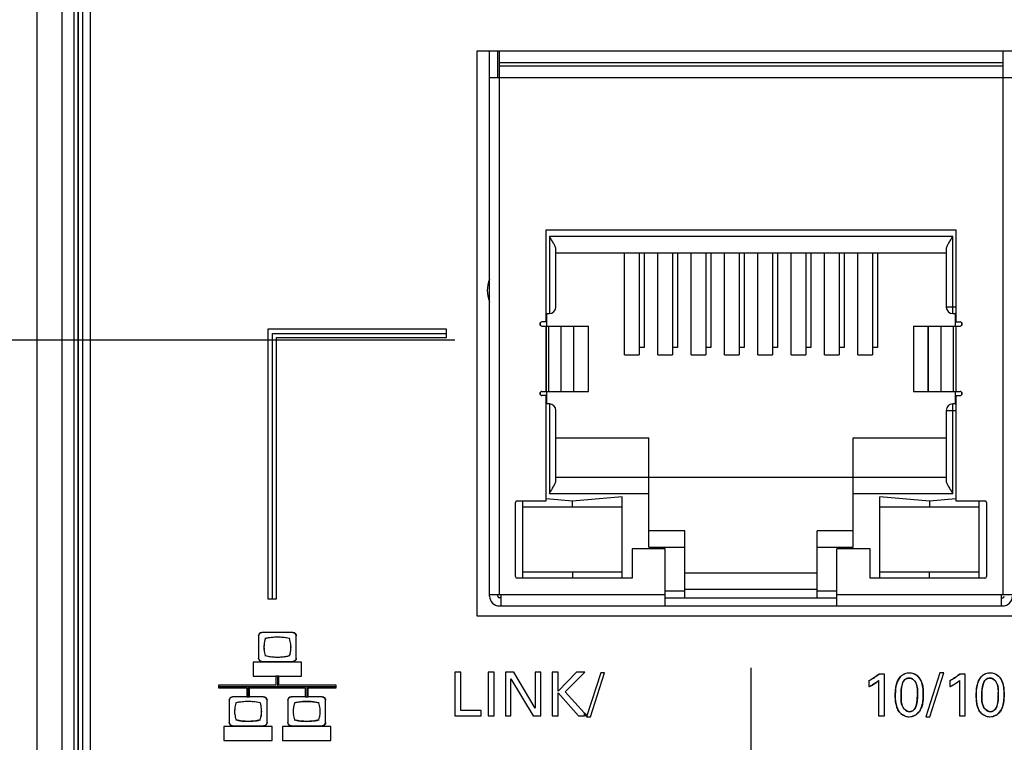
# Model space of a CAD drawing. Header units: inches. Extents: x 0 to 34, y 0 to 22.
# Tile 91 of 117: x 16.379 to 17.565, y 15.277 to 16.147. Entities that reach past the tile are written whole.
import ezdxf

# ---------------------------------------------------------------- set-up
doc = ezdxf.new("R2010")
doc.units = ezdxf.units.IN
doc.header["$LTSCALE"] = 1.87
doc.header["$MEASUREMENT"] = 0
doc.layers.get('0').update_dxf_attribs({"linetype": 'CONTINUOUS'})
doc.layers.add('02___PRT_ALL_AXES', color=7, linetype='CONTINUOUS')
doc.layers.add('DIMENSIONS', color=7, linetype='CONTINUOUS')
doc.styles.get("Standard").update_dxf_attribs({"font": 'txt', "width": 0.8})
doc.dimstyles.new('DIMSTYLE_1', dxfattribs={"dimtxt": 0.125, "dimasz": 0.18, "dimexe": 0.125, "dimexo": 0.0625, "dimgap": 0.03125, "dimtad": 0, "dimtih": 1, "dimtoh": 1, "dimdsep": 46, "dimtxsty": 'STANDARD', "dimblk": '_FILLED', "dimblk1": '_FILLED', "dimblk2": '_FILLED', "dimcen": 0.09, "dimazin": 2, "dimtp": 0.001, "dimtm": 0.001, "dimtfac": 1, "dimtofl": 0, "dimtmove": 0, "dimatfit": 3, "dimldrblk": '_FILLED', "dimfxl": 1, "dimtolj": 1, "dimarcsym": 0})

# ---------------------------------------------------------------- blocks, each defined once
blk = doc.blocks.new('*D12')
at = {"layer": 'DIMENSIONS', "color": 2, "linetype": 'CONTINUOUS'}
blk.add_line((16.9032, 15.7615), (14.5744, 15.7615), dxfattribs=at)
at = {"layer": 'DIMENSIONS', "color": 2, "linetype": 'CONTINUOUS', "insert": (14.5119, 15.824), "char_height": 0.125, "width": 1.325, "attachment_point": 3, "rotation": 360, "line_spacing_factor": 0.9}
blk.add_mtext('41.46{\\ftxt.shx;\\W1.000000;\\H0.125000; }[1.632]', dxfattribs=at)
blk = doc.blocks.new('_FILLED')
at = {"color": 0, "linetype": 'BYBLOCK'}
blk.add_solid([(0, 0), (-1, 0.1736), (-1, -0.1736)], dxfattribs=at)
blk = doc.blocks.new('*D18')
at = {"layer": 'DIMENSIONS', "color": 2, "linetype": 'CONTINUOUS'}
blk.add_line((19.2116, 15.9214), (19.2116, 18.2702), dxfattribs=at)
at = {"layer": 'DIMENSIONS', "color": 2, "linetype": 'CONTINUOUS', "insert": (19.1491, 18.3327), "char_height": 0.125, "width": 1.425, "attachment_point": 1, "rotation": 90, "line_spacing_factor": 0.9}
blk.add_mtext('100.32{\\ftxt.shx;\\W1.000000;\\H0.125000; }[3.950]', dxfattribs=at)
blk = doc.blocks.new('*D19')
at = {"layer": 'DIMENSIONS', "color": 2, "linetype": 'CONTINUOUS'}
blk.add_line((21.0716, 15.9214), (21.0716, 18.2702), dxfattribs=at)
at = {"layer": 'DIMENSIONS', "color": 2, "linetype": 'CONTINUOUS', "insert": (21.0091, 18.3327), "char_height": 0.125, "width": 1.425, "attachment_point": 1, "rotation": 90, "line_spacing_factor": 0.9}
blk.add_mtext('147.56{\\ftxt.shx;\\W1.000000;\\H0.125000; }[5.810]', dxfattribs=at)
blk = doc.blocks.new('*D20')
at = {"layer": 'DIMENSIONS', "color": 2, "linetype": 'CONTINUOUS'}
blk.add_line((22.2756, 14.1662), (22.2756, 13.4267), dxfattribs=at)
at = {"layer": 'DIMENSIONS', "color": 2, "linetype": 'CONTINUOUS', "insert": (22.2131, 13.3642), "char_height": 0.125, "width": 1.425, "attachment_point": 3, "rotation": 90, "line_spacing_factor": 0.9}
blk.add_mtext('178.15{\\ftxt.shx;\\W1.000000;\\H0.125000; }[7.014]', dxfattribs=at)
blk = doc.blocks.new('*D22')
at = {"layer": 'DIMENSIONS', "color": 2, "linetype": 'CONTINUOUS'}
blk.add_line((17.2597, 15.3672), (17.2597, 13.4267), dxfattribs=at)
at = {"layer": 'DIMENSIONS', "color": 2, "linetype": 'CONTINUOUS', "insert": (17.1972, 13.3642), "char_height": 0.125, "width": 1.325, "attachment_point": 3, "rotation": 90, "line_spacing_factor": 0.9}
blk.add_mtext('50.74{\\ftxt.shx;\\W1.000000;\\H0.125000; }[1.998]', dxfattribs=at)

msp = doc.modelspace()

# ---------------------------------------------------------------- linework, layer by layer
at = {"color": 7, "linetype": 'CONTINUOUS'}
for p, q in [((16.3998, 17.4705), (16.3998, 14.2264)), ((16.4298, 17.4705), (16.4298, 14.2264)), ((16.4447, 14.2272), (16.4447, 17.4697)), ((16.4496, 14.2272), (16.4496, 17.4697)), ((16.4499, 14.2272), (16.4499, 17.4697)), ((16.4549, 14.2272), (16.4549, 17.4697)), ((16.9297, 16.1097), (16.9297, 15.4297)), ((17.5896, 16.1097), (16.9297, 16.1097)), ((16.945, 15.4534), (16.945, 16.1097)), ((16.9548, 16.0778), (16.9548, 16.1097)), ((16.9568, 15.4554), (16.9568, 16.1097)), ((17.5631, 16.1097), (17.5631, 15.4554)), ((17.5631, 16.0955), (16.9568, 16.0955)), ((17.5631, 16.0916), (16.9568, 16.0916)), ((16.945, 16.0778), (17.5749, 16.0778)), ((17.0131, 15.7835), (17.0131, 15.8944)), ((17.0131, 15.8944), (17.5068, 15.8944)), ((17.5068, 15.8944), (17.5068, 15.7835)), ((17.017, 15.8865), (17.017, 15.7936)), ((17.5029, 15.8865), (17.017, 15.8865)), ((17.5029, 15.7936), (17.5029, 15.8865)), ((17.0249, 15.8015), (17.0249, 15.8707)), ((17.495, 15.8707), (17.495, 15.8015)), ((17.0249, 15.8668), (17.495, 15.8668)), ((17.1076, 15.7439), (17.1076, 15.8668)), ((17.1253, 15.8668), (17.1253, 15.7439)), ((17.1312, 15.8668), (17.1312, 15.7526)), ((17.1478, 15.7439), (17.1478, 15.8668)), ((17.1655, 15.8668), (17.1655, 15.7439)), ((17.1714, 15.8668), (17.1714, 15.7526)), ((17.1879, 15.7439), (17.1879, 15.8668)), ((17.2056, 15.8668), (17.2056, 15.7439)), ((17.2115, 15.8668), (17.2115, 15.7526)), ((17.2281, 15.7439), (17.2281, 15.8668)), ((17.2458, 15.8668), (17.2458, 15.7439)), ((17.2517, 15.8668), (17.2517, 15.7526)), ((17.2682, 15.7439), (17.2682, 15.8668)), ((17.2859, 15.8668), (17.2859, 15.7439)), ((17.2918, 15.8668), (17.2918, 15.7526)), ((17.3084, 15.7439), (17.3084, 15.8668)), ((17.3261, 15.8668), (17.3261, 15.7439)), ((17.332, 15.8668), (17.332, 15.7526)), ((17.3485, 15.7439), (17.3485, 15.8668)), ((17.3663, 15.8668), (17.3663, 15.7439)), ((17.3722, 15.8668), (17.3722, 15.7526)), ((17.3887, 15.7439), (17.3887, 15.8668)), ((17.4064, 15.8668), (17.4064, 15.7439)), ((17.4123, 15.8668), (17.4123, 15.7526)), ((16.9449, 15.808), (16.9449, 15.8351)), ((17.5068, 15.8015), (17.495, 15.8015)), ((17.0131, 15.7936), (17.017, 15.7936)), ((17.0139, 15.7786), (17.0139, 15.7936)), ((17.5029, 15.7936), (17.506, 15.7936)), ((17.506, 15.7936), (17.5068, 15.7943)), ((17.506, 15.7936), (17.506, 15.7786)), ((17.006, 15.7824), (17.006, 15.7798)), ((17.0131, 15.7835), (17.008, 15.7835)), ((17.008, 15.7786), (17.0641, 15.7786)), ((17.013, 15.7786), (17.013, 15.6999)), ((17.0132, 15.6999), (17.0132, 15.7786)), ((17.0159, 15.7786), (17.0159, 15.6999)), ((17.0314, 15.6999), (17.0314, 15.7786)), ((17.0462, 15.7786), (17.0462, 15.6999)), ((17.0467, 15.6999), (17.0467, 15.7786)), ((17.0641, 15.6999), (17.0641, 15.7786)), ((17.4558, 15.7786), (17.4558, 15.6999)), ((17.4558, 15.7786), (17.5119, 15.7786)), ((17.4732, 15.6999), (17.4732, 15.7786)), ((17.4738, 15.6999), (17.4738, 15.7786)), ((17.4886, 15.7786), (17.4886, 15.6999)), ((17.504, 15.6999), (17.504, 15.7786)), ((17.5067, 15.7786), (17.5067, 15.6999)), ((17.5068, 15.7835), (17.5119, 15.7835)), ((17.5069, 15.6999), (17.5069, 15.7786)), ((17.5139, 15.7798), (17.5139, 15.7824)), ((16.678, 15.7749), (16.678, 15.4503)), ((16.8933, 15.7749), (16.678, 15.7749)), ((16.6883, 15.4503), (16.6883, 15.7646)), ((16.6883, 15.7646), (16.8933, 15.7646)), ((16.8933, 15.7646), (16.8933, 15.7749)), ((17.1312, 15.7526), (17.1253, 15.7526)), ((17.1714, 15.7526), (17.1655, 15.7526)), ((17.2115, 15.7526), (17.2056, 15.7526)), ((17.2517, 15.7526), (17.2458, 15.7526)), ((17.2918, 15.7526), (17.2859, 15.7526)), ((17.332, 15.7526), (17.3261, 15.7526)), ((17.3722, 15.7526), (17.3663, 15.7526)), ((17.4123, 15.7526), (17.4064, 15.7526)), ((17.1076, 15.7439), (17.1253, 15.7439)), ((17.1478, 15.7439), (17.1655, 15.7439)), ((17.1879, 15.7439), (17.2056, 15.7439)), ((17.2281, 15.7439), (17.2458, 15.7439)), ((17.2682, 15.7439), (17.2859, 15.7439)), ((17.3084, 15.7439), (17.3261, 15.7439)), ((17.3485, 15.7439), (17.3663, 15.7439)), ((17.3887, 15.7439), (17.4064, 15.7439)), ((17.006, 15.6987), (17.006, 15.6961)), ((17.008, 15.6999), (17.0641, 15.6999)), ((17.0131, 15.695), (17.008, 15.695)), ((17.0131, 15.568), (17.0131, 15.695)), ((17.0139, 15.6849), (17.0139, 15.6999)), ((17.4558, 15.6999), (17.5119, 15.6999)), ((17.506, 15.6999), (17.506, 15.6849)), ((17.5068, 15.695), (17.5068, 15.568)), ((17.5068, 15.695), (17.5119, 15.695)), ((17.5139, 15.6961), (17.5139, 15.6987)), ((17.017, 15.6849), (17.0131, 15.6849)), ((17.017, 15.6849), (17.017, 15.577)), ((17.5029, 15.577), (17.5029, 15.6849)), ((17.506, 15.6849), (17.5029, 15.6849)), ((17.506, 15.6849), (17.5068, 15.6842)), ((17.0249, 15.5928), (17.0249, 15.677)), ((17.495, 15.677), (17.495, 15.5928)), ((17.495, 15.677), (17.5068, 15.677)), ((17.0249, 15.644), (17.1369, 15.644)), ((17.1369, 15.5125), (17.1369, 15.644)), ((17.383, 15.5125), (17.383, 15.644)), ((17.383, 15.644), (17.495, 15.644)), ((17.0249, 15.5967), (17.495, 15.5967)), ((17.017, 15.577), (17.1369, 15.577)), ((17.383, 15.577), (17.5029, 15.577)), ((16.9761, 15.477), (16.9761, 15.566)), ((16.9781, 15.568), (17.0131, 15.568)), ((16.9852, 15.4751), (16.9852, 15.568)), ((17.045, 15.5678), (17.0133, 15.5704)), ((17.1048, 15.5728), (17.045, 15.5678)), ((17.045, 15.5609), (17.045, 15.5678)), ((17.1048, 15.4751), (17.1048, 15.5728)), ((17.4151, 15.4751), (17.4151, 15.5728)), ((17.4749, 15.5678), (17.4151, 15.5728)), ((17.5066, 15.5704), (17.4749, 15.5678)), ((17.4749, 15.5678), (17.4749, 15.5609)), ((17.5068, 15.568), (17.5418, 15.568)), ((17.5348, 15.4751), (17.5348, 15.568)), ((17.5438, 15.566), (17.5438, 15.477)), ((16.9852, 15.5609), (17.1048, 15.5609)), ((17.4151, 15.5609), (17.5348, 15.5609)), ((17.1802, 15.5322), (17.1369, 15.5322)), ((17.1802, 15.4515), (17.1802, 15.5322)), ((17.3397, 15.4515), (17.3397, 15.5322)), ((17.383, 15.5322), (17.3397, 15.5322)), ((17.1166, 15.5105), (17.1166, 15.4751)), ((17.1566, 15.5105), (17.1166, 15.5105)), ((17.1369, 15.5125), (17.1802, 15.5125)), ((17.1566, 15.4416), (17.1566, 15.5105)), ((17.3397, 15.5125), (17.383, 15.5125)), ((17.3633, 15.4416), (17.3633, 15.5105)), ((17.4033, 15.5105), (17.3633, 15.5105)), ((17.4033, 15.4751), (17.4033, 15.5105)), ((17.1048, 15.4822), (16.9852, 15.4822)), ((17.045, 15.4822), (17.045, 15.4752)), ((17.3397, 15.481), (17.1802, 15.481)), ((17.5348, 15.4822), (17.4151, 15.4822)), ((17.4749, 15.4752), (17.4749, 15.4822)), ((17.1166, 15.4751), (16.9781, 15.4751)), ((17.5418, 15.4751), (17.4033, 15.4751)), ((16.945, 15.4554), (17.1566, 15.4554)), ((16.9548, 15.4534), (16.9548, 15.4554)), ((16.9588, 15.4416), (16.9588, 15.4554)), ((17.1802, 15.4593), (17.1566, 15.4593)), ((17.1802, 15.4618), (17.3397, 15.4618)), ((17.3633, 15.4593), (17.3397, 15.4593)), ((17.3633, 15.4554), (17.5749, 15.4554)), ((17.5611, 15.4554), (17.5611, 15.4416)), ((16.678, 15.4503), (16.6883, 15.4503)), ((16.9588, 15.4515), (16.9568, 15.4515)), ((17.1566, 15.4515), (17.3633, 15.4515)), ((17.5611, 15.4515), (17.5631, 15.4515)), ((16.9568, 15.4416), (17.5631, 15.4416)), ((16.9297, 15.4297), (17.5896, 15.4297)), ((16.708, 15.4096), (16.6707, 15.4096)), ((16.6665, 15.4054), (16.6665, 15.3787)), ((16.7122, 15.3787), (16.7122, 15.4054)), ((16.6603, 15.3737), (16.6603, 15.3571)), ((16.7184, 15.3737), (16.6603, 15.3737)), ((16.6707, 15.3745), (16.708, 15.3745)), ((16.7184, 15.3571), (16.7184, 15.3737)), ((16.9031, 15.3618), (16.9031, 15.3092)), ((16.9103, 15.3618), (16.9031, 15.3618)), ((16.9103, 15.3157), (16.9103, 15.3618)), ((16.9432, 15.3618), (16.9432, 15.3092)), ((16.9505, 15.3618), (16.9432, 15.3618)), ((16.9505, 15.3092), (16.9505, 15.3618)), ((16.964, 15.3618), (16.964, 15.3092)), ((16.9741, 15.3618), (16.964, 15.3618)), ((17, 15.3183), (16.9741, 15.3618)), ((17, 15.3618), (17, 15.3183)), ((17.0067, 15.3618), (17, 15.3618)), ((17.0067, 15.3092), (17.0067, 15.3618)), ((17.0206, 15.3618), (17.0206, 15.3092)), ((17.0278, 15.3618), (17.0206, 15.3618)), ((17.0278, 15.3388), (17.0278, 15.3618)), ((17.0498, 15.3618), (17.0278, 15.3388)), ((17.0362, 15.3383), (17.0597, 15.3618)), ((17.0597, 15.3618), (17.0498, 15.3618)), ((17.0789, 15.3612), (17.0618, 15.308)), ((17.0666, 15.308), (17.0836, 15.3612)), ((17.0836, 15.3612), (17.0789, 15.3612)), ((17.4875, 15.3612), (17.4704, 15.308)), ((17.4752, 15.308), (17.4922, 15.3612)), ((17.4922, 15.3612), (17.4875, 15.3612)), ((16.6603, 15.3571), (16.6877, 15.3571)), ((16.6877, 15.3571), (16.6877, 15.3463)), ((16.691, 15.3463), (16.691, 15.3571)), ((16.691, 15.3571), (16.7184, 15.3571)), ((16.9706, 15.3092), (16.9706, 15.3539)), ((16.9706, 15.3539), (16.9974, 15.3092)), ((17.402, 15.3517), (17.402, 15.3444)), ((17.405, 15.3459), (17.4102, 15.3491)), ((17.4102, 15.3491), (17.4137, 15.3517)), ((17.4137, 15.3517), (17.4137, 15.3092)), ((17.4207, 15.3596), (17.4142, 15.3596)), ((17.4207, 15.3092), (17.4207, 15.3596)), ((17.4993, 15.3517), (17.4993, 15.3444)), ((17.5023, 15.3459), (17.5076, 15.3491)), ((17.5111, 15.3517), (17.5111, 15.3092)), ((17.5181, 15.3596), (17.5116, 15.3596)), ((17.5181, 15.3092), (17.5181, 15.3596)), ((16.6186, 15.3463), (16.6186, 15.343)), ((16.6877, 15.3463), (16.6186, 15.3463)), ((16.6186, 15.343), (16.6524, 15.343)), ((16.6524, 15.343), (16.6524, 15.3322)), ((16.6557, 15.3322), (16.6557, 15.343)), ((16.6557, 15.343), (16.723, 15.343)), ((16.7602, 15.3463), (16.691, 15.3463)), ((16.723, 15.343), (16.723, 15.3322)), ((16.7263, 15.3322), (16.7263, 15.343)), ((16.7263, 15.343), (16.7602, 15.343)), ((16.7602, 15.343), (16.7602, 15.3463)), ((17.0278, 15.3092), (17.0278, 15.3371)), ((17.0278, 15.3371), (17.0521, 15.3092)), ((17.0593, 15.3125), (17.0362, 15.3383)), ((16.6312, 15.328), (16.6312, 15.3013)), ((16.6524, 15.3322), (16.6355, 15.3322)), ((16.6727, 15.3322), (16.6557, 15.3322)), ((16.6769, 15.3013), (16.6769, 15.328)), ((16.7018, 15.328), (16.7018, 15.3013)), ((16.723, 15.3322), (16.706, 15.3322)), ((16.7433, 15.3322), (16.7263, 15.3322)), ((16.7475, 15.3013), (16.7475, 15.328)), ((16.9348, 15.3157), (16.9103, 15.3157)), ((16.9348, 15.3092), (16.9348, 15.3157)), ((16.9031, 15.3092), (16.9348, 15.3092)), ((16.9432, 15.3092), (16.9505, 15.3092)), ((16.964, 15.3092), (16.9706, 15.3092)), ((16.9974, 15.3092), (17.0067, 15.3092)), ((17.0206, 15.3092), (17.0278, 15.3092)), ((17.0521, 15.3092), (17.0593, 15.3092)), ((17.0593, 15.3092), (17.0593, 15.3125)), ((17.0618, 15.308), (17.0666, 15.308)), ((17.4137, 15.3092), (17.4207, 15.3092)), ((17.4704, 15.308), (17.4752, 15.308)), ((17.5111, 15.3092), (17.5181, 15.3092)), ((16.625, 15.2963), (16.625, 15.2797)), ((16.6831, 15.2963), (16.625, 15.2963)), ((16.6355, 15.2971), (16.6727, 15.2971)), ((16.6831, 15.2797), (16.6831, 15.2963)), ((16.6956, 15.2963), (16.6956, 15.2797)), ((16.7537, 15.2963), (16.6956, 15.2963)), ((16.706, 15.2971), (16.7433, 15.2971)), ((16.7537, 15.2797), (16.7537, 15.2963)), ((16.625, 15.2797), (16.6831, 15.2797)), ((16.6956, 15.2797), (16.7537, 15.2797))]:
    msp.add_line(p, q, dxfattribs=at)
at = {"color": 40, "linetype": 'CONTINUOUS'}
for p, q in [((16.6831, 15.7697), (16.6831, 15.4503)), ((16.6831, 15.7697), (16.8933, 15.7697)), ((16.6669, 15.4068), (16.6679, 15.4083)), ((16.6679, 15.4083), (16.6693, 15.4093)), ((16.6693, 15.4093), (16.6707, 15.4096)), ((16.708, 15.4096), (16.7094, 15.4093)), ((16.7094, 15.4093), (16.7108, 15.4083)), ((16.7108, 15.4083), (16.7119, 15.4068)), ((16.6665, 15.4054), (16.6669, 15.4068)), ((16.7119, 15.4068), (16.7122, 15.4054)), ((16.6669, 15.3773), (16.6665, 15.3787)), ((16.6679, 15.3759), (16.6669, 15.3773)), ((16.6693, 15.3748), (16.6679, 15.3759)), ((16.6707, 15.3745), (16.6693, 15.3748)), ((16.7094, 15.3748), (16.708, 15.3745)), ((16.7108, 15.3759), (16.7094, 15.3748)), ((16.7119, 15.3773), (16.7108, 15.3759)), ((16.7122, 15.3787), (16.7119, 15.3773)), ((16.691, 15.3571), (16.6877, 15.3571)), ((16.6894, 15.3571), (16.6894, 15.3446)), ((17.4102, 15.349), (17.4063, 15.3466)), ((17.4106, 15.3569), (17.4142, 15.3596)), ((17.4426, 15.3484), (17.4414, 15.3442)), ((17.4592, 15.3583), (17.4606, 15.3572)), ((17.5079, 15.3569), (17.5116, 15.3596)), ((17.5399, 15.3484), (17.5388, 15.3442)), ((17.5566, 15.3583), (17.5579, 15.3572)), ((16.6188, 15.3447), (16.76, 15.3447)), ((16.6541, 15.3447), (16.6541, 15.3322)), ((16.7247, 15.3447), (16.7247, 15.3322)), ((17.4337, 15.3338), (17.434, 15.3409)), ((17.4408, 15.3394), (17.4407, 15.3342)), ((17.4414, 15.3442), (17.4408, 15.3394)), ((17.4605, 15.3356), (17.4605, 15.3396)), ((17.4672, 15.3418), (17.4675, 15.335)), ((17.5311, 15.3338), (17.5314, 15.3409)), ((17.5382, 15.3394), (17.5381, 15.3342)), ((17.5388, 15.3442), (17.5382, 15.3394)), ((17.5578, 15.3356), (17.5579, 15.3396)), ((17.5646, 15.3418), (17.5649, 15.335)), ((16.6312, 15.328), (16.6316, 15.3294)), ((16.6316, 15.3294), (16.6326, 15.3308)), ((16.6326, 15.3308), (16.634, 15.3319)), ((16.634, 15.3319), (16.6355, 15.3322)), ((16.6524, 15.3322), (16.6557, 15.3322)), ((16.6727, 15.3322), (16.6741, 15.3319)), ((16.6741, 15.3319), (16.6756, 15.3308)), ((16.6756, 15.3308), (16.6766, 15.3294)), ((16.6766, 15.3294), (16.6769, 15.328)), ((16.7018, 15.328), (16.7022, 15.3294)), ((16.7022, 15.3294), (16.7032, 15.3308)), ((16.7032, 15.3308), (16.7046, 15.3319)), ((16.7046, 15.3319), (16.706, 15.3322)), ((16.723, 15.3322), (16.7263, 15.3322)), ((16.7433, 15.3322), (16.7447, 15.3319)), ((16.7447, 15.3319), (16.7461, 15.3308)), ((16.7461, 15.3308), (16.7472, 15.3294)), ((16.7472, 15.3294), (16.7475, 15.328)), ((17.434, 15.3275), (17.4337, 15.3338)), ((17.4407, 15.3342), (17.4407, 15.3291)), ((17.4586, 15.3206), (17.4597, 15.3246)), ((17.4597, 15.3246), (17.4603, 15.3293)), ((17.4603, 15.3293), (17.4605, 15.3344)), ((17.4675, 15.335), (17.4672, 15.3281)), ((17.5314, 15.3275), (17.5311, 15.3338)), ((17.5381, 15.3342), (17.5381, 15.3291)), ((17.5559, 15.3205), (17.5571, 15.3246)), ((17.5571, 15.3246), (17.5577, 15.3293)), ((17.5577, 15.3293), (17.5578, 15.3344)), ((17.5649, 15.335), (17.5646, 15.3281)), ((17.4506, 15.3142), (17.4519, 15.3144)), ((17.5479, 15.3142), (17.5493, 15.3144)), ((16.6316, 15.2999), (16.6312, 15.3013)), ((16.6769, 15.3013), (16.6766, 15.2999)), ((16.7022, 15.2999), (16.7018, 15.3013)), ((16.7475, 15.3013), (16.7472, 15.2999)), ((17.0593, 15.3125), (17.0623, 15.3092)), ((17.0623, 15.3092), (17.0593, 15.3092)), ((16.6326, 15.2985), (16.6316, 15.2999)), ((16.634, 15.2974), (16.6326, 15.2985)), ((16.6355, 15.2971), (16.634, 15.2974)), ((16.6741, 15.2974), (16.6727, 15.2971)), ((16.6756, 15.2985), (16.6741, 15.2974)), ((16.6766, 15.2999), (16.6756, 15.2985)), ((16.7032, 15.2985), (16.7022, 15.2999)), ((16.7046, 15.2974), (16.7032, 15.2985)), ((16.706, 15.2971), (16.7046, 15.2974)), ((16.7447, 15.2974), (16.7433, 15.2971)), ((16.7461, 15.2985), (16.7447, 15.2974)), ((16.7472, 15.2999), (16.7461, 15.2985))]:
    msp.add_line(p, q, dxfattribs=at)
at = {"color": 7, "linetype": 'CONTINUOUS'}
for centre, radius, start, end in [((16.9788, 15.8215), 0.0365, 158.1891, 201.8109), ((17.017, 15.8015), 0.00787, 270, 360), ((17.5029, 15.8015), 0.00787, 180, 270), ((17.008, 15.7811), 0.00246, 90, 270), ((17.5119, 15.7811), 0.00246, 270, 90), ((17.008, 15.6974), 0.00246, 90, 270), ((17.5119, 15.6974), 0.00246, 270, 90), ((17.017, 15.677), 0.00787, 0, 90), ((17.5029, 15.677), 0.00787, 90, 180), ((16.9781, 15.566), 0.00197, 90, 180), ((17.5418, 15.566), 0.00197, 0, 90), ((16.9781, 15.477), 0.00197, 180, 270), ((17.5418, 15.477), 0.00197, 270, 360), ((16.9568, 15.4534), 0.0118, 180, 270), ((16.9568, 15.4534), 0.00197, 180, 270), ((17.5631, 15.4534), 0.0118, 270, 360), ((17.5631, 15.4534), 0.00197, 270, 360), ((16.7042, 15.3921), 0.031, 160.9996, 173.7137), ((16.6894, 15.341), 0.063, 76.6156, 103.4), ((16.6743, 15.392), 0.0314, 6.4103, 19.0112), ((16.7049, 15.392), 0.0318, 173.6665, 186.3799), ((16.7046, 15.392), 0.0314, 186.3353, 199.0075), ((16.6741, 15.3919), 0.0317, 341.1998, 353.7781), ((16.6741, 15.392), 0.0316, 353.7431, 6.449), ((16.6895, 15.4426), 0.0626, 256.5293, 283.468), ((17.3637, 15.4256), 0.0832, 297.4288, 300.9435), ((17.461, 15.4256), 0.0832, 297.4288, 300.9435), ((17.4822, 15.3864), 0.0452, 304.2241, 309.8274), ((17.3729, 15.4065), 0.0686, 295.125, 297.908), ((17.4706, 15.4057), 0.0677, 295.1283, 297.9518), ((16.6707, 15.3143), 0.0329, 161.4199, 173.6752), ((16.6541, 15.2634), 0.0631, 76.6379, 103.3565), ((16.6378, 15.3143), 0.0327, 6.4242, 18.7492), ((16.7402, 15.3146), 0.0317, 161.1763, 173.7734), ((16.7095, 15.3146), 0.0315, 6.3272, 18.9903), ((16.6686, 15.3146), 0.0308, 173.6863, 186.503), ((16.6396, 15.3145), 0.0309, 353.5995, 6.4231), ((16.7401, 15.3146), 0.0317, 173.737, 186.4516), ((16.7093, 15.3145), 0.0318, 353.6603, 6.3711), ((16.6703, 15.3148), 0.0324, 186.5028, 198.7964), ((16.6382, 15.3147), 0.0322, 341.238, 353.6041), ((16.7397, 15.3145), 0.0313, 186.4104, 199.0516), ((16.71, 15.3144), 0.031, 341.0017, 353.7069)]:
    msp.add_arc(centre, radius, start, end, dxfattribs=at)
at = {"color": 40, "linetype": 'CONTINUOUS'}
for centre, radius, start, end in [((16.7046, 15.3921), 0.0314, 167.6263, 173.6857), ((16.7037, 15.3923), 0.0306, 160.9509, 167.6356), ((16.6891, 15.3426), 0.0614, 103.4457, 103.8827), ((16.7031, 15.3925), 0.0298, 159.9259, 160.9293), ((16.6892, 15.3422), 0.0618, 100.6402, 103.4431), ((16.6894, 15.3414), 0.0625, 95.297, 100.637), ((16.6894, 15.3412), 0.0628, 94.5624, 95.3011), ((16.6894, 15.3411), 0.0628, 85.5748, 94.5614), ((16.6894, 15.3405), 0.0635, 84.6732, 85.5873), ((16.6894, 15.3403), 0.0636, 76.7104, 84.6722), ((16.6751, 15.3923), 0.0306, 19.0599, 19.9252), ((16.6894, 15.3406), 0.0633, 76.2638, 76.7066), ((16.7049, 15.392), 0.0317, 173.6781, 176.3233), ((16.7049, 15.392), 0.0317, 176.3224, 183.7427), ((16.705, 15.392), 0.0319, 183.7383, 186.3858), ((16.6744, 15.3919), 0.0314, 341.196, 346.8204), ((16.6739, 15.392), 0.0318, 346.8168, 353.7887), ((16.674, 15.3919), 0.0318, 3.7112, 6.4616), ((16.6739, 15.392), 0.0318, 353.785, 357.3306), ((16.6742, 15.392), 0.0316, 357.3294, 3.7159), ((16.6893, 15.4421), 0.0621, 256.1118, 256.5646), ((16.6894, 15.4424), 0.0624, 256.5664, 259.3271), ((16.7037, 15.3917), 0.0305, 199.0609, 199.9252), ((16.6895, 15.4429), 0.0629, 259.3285, 264.6492), ((16.6895, 15.4429), 0.0629, 264.6476, 265.5318), ((16.6895, 15.4426), 0.0626, 265.5248, 274.554), ((16.6895, 15.4426), 0.0626, 274.5537, 275.3318), ((16.6895, 15.4421), 0.0621, 275.319, 283.5133), ((16.6748, 15.3917), 0.0309, 340.1486, 341.1856), ((16.6897, 15.4412), 0.0611, 283.5313, 283.9599), ((17.3631, 15.4266), 0.0844, 297.4433, 300.2376), ((17.366, 15.4216), 0.0786, 300.2628, 301.0013), ((17.3691, 15.4165), 0.0727, 300.9626, 304.7963), ((17.3832, 15.3887), 0.0479, 304.2821, 304.8549), ((17.3856, 15.3853), 0.0438, 304.789, 309.9623), ((17.4489, 15.3479), 0.0123, 123.8243, 132.3491), ((17.4605, 15.4266), 0.0844, 297.4433, 300.2376), ((17.4633, 15.4216), 0.0786, 300.2628, 301.0013), ((17.4772, 15.3936), 0.0539, 299.2834, 304.1995), ((17.4664, 15.4165), 0.0727, 300.9626, 304.7963), ((17.4801, 15.3893), 0.0487, 304.2765, 304.8423), ((17.4824, 15.3861), 0.0448, 304.7816, 309.8427), ((17.5463, 15.3479), 0.0123, 123.8243, 132.3491), ((17.3709, 15.4107), 0.0732, 295.1601, 295.6755), ((17.3744, 15.4035), 0.0652, 295.6187, 299.2597), ((17.4688, 15.4094), 0.0718, 295.1603, 295.6863), ((17.4719, 15.403), 0.0647, 295.6348, 299.3042), ((16.6538, 15.2653), 0.0611, 103.4374, 103.873), ((16.6539, 15.2649), 0.0617, 100.6175, 103.4342), ((16.6713, 15.3142), 0.0334, 160.5563, 161.4799), ((16.6541, 15.2638), 0.0627, 95.2773, 100.6122), ((16.6541, 15.2633), 0.0632, 94.4906, 95.2842), ((16.6541, 15.2631), 0.0634, 85.5503, 94.4886), ((16.6542, 15.2633), 0.0632, 84.715, 85.5484), ((16.6542, 15.2642), 0.0624, 76.5815, 84.7336), ((16.6375, 15.3142), 0.033, 18.6964, 19.5161), ((16.6545, 15.2653), 0.0611, 76.127, 76.5581), ((16.7399, 15.3147), 0.0314, 161.1459, 166.8314), ((16.7241, 15.2665), 0.0599, 103.4456, 103.9483), ((16.7243, 15.2659), 0.0606, 100.635, 103.4412), ((16.7395, 15.3148), 0.0309, 160.1689, 161.1352), ((16.7246, 15.2643), 0.0622, 95.2484, 100.6255), ((16.7247, 15.2634), 0.0631, 94.4723, 95.2608), ((16.7247, 15.2627), 0.0639, 85.5513, 94.4625), ((16.7248, 15.2634), 0.0631, 84.7392, 85.5415), ((16.7249, 15.2649), 0.0617, 76.556, 84.7703), ((16.7104, 15.3149), 0.0306, 19.0425, 19.9048), ((16.7253, 15.2666), 0.0599, 76.0516, 76.5203), ((17.5615, 15.3343), 0.1011, 179.2336, 179.9499), ((17.6589, 15.3343), 0.1011, 179.2336, 179.9499), ((16.6694, 15.3145), 0.0315, 173.743, 176.1483), ((16.6684, 15.3146), 0.0306, 176.1313, 183.8251), ((16.6707, 15.3143), 0.0329, 173.6752, 173.6829), ((16.6389, 15.3145), 0.0315, 3.8485, 6.3817), ((16.6397, 15.3145), 0.0307, 356.2007, 3.8635), ((16.7403, 15.3146), 0.0319, 173.78, 177.3289), ((16.7401, 15.3146), 0.0316, 177.3273, 183.7035), ((16.7404, 15.3146), 0.0319, 166.8276, 173.7837), ((16.7091, 15.3145), 0.0319, 3.7371, 6.3759), ((16.7093, 15.3145), 0.0317, 356.3234, 3.7417), ((17.4504, 15.3225), 0.00829, 280.4128, 294.0107), ((17.5478, 15.3225), 0.00829, 280.4126, 294.0091), ((16.6692, 15.3146), 0.0314, 183.8124, 186.4755), ((16.67, 15.3147), 0.0321, 186.4859, 192.4235), ((16.6705, 15.3148), 0.0327, 192.4168, 198.7768), ((16.6536, 15.3625), 0.0598, 256.0402, 256.4848), ((16.6705, 15.3148), 0.0327, 198.7749, 199.5891), ((16.6538, 15.3632), 0.0605, 256.4894, 259.3535), ((16.654, 15.3647), 0.0621, 259.3629, 264.7395), ((16.6541, 15.3656), 0.063, 264.7271, 265.53), ((16.6542, 15.3664), 0.0638, 265.5397, 274.4742), ((16.6542, 15.3656), 0.063, 274.4845, 275.2571), ((16.6544, 15.3641), 0.0615, 275.2254, 283.4785), ((16.6382, 15.3147), 0.0322, 340.3375, 341.2702), ((16.6381, 15.3147), 0.0323, 341.2713, 347.5873), ((16.6548, 15.3624), 0.0598, 283.515, 283.9636), ((16.6385, 15.3146), 0.032, 347.5799, 353.6322), ((16.6391, 15.3146), 0.0314, 353.6409, 356.2121), ((16.7402, 15.3146), 0.0317, 183.7001, 186.4702), ((16.7242, 15.3624), 0.0598, 256.0364, 256.5057), ((16.7388, 15.3142), 0.0303, 199.1081, 199.979), ((16.7243, 15.3631), 0.0605, 256.5103, 259.358), ((16.7246, 15.3647), 0.0621, 259.3676, 264.7556), ((16.7247, 15.3656), 0.063, 264.743, 265.5458), ((16.7248, 15.3664), 0.0638, 265.5558, 274.4826), ((16.7248, 15.3656), 0.063, 274.4929, 275.2718), ((16.725, 15.3641), 0.0615, 275.24, 283.482), ((16.7111, 15.3141), 0.0299, 339.9464, 340.9568), ((16.7104, 15.3143), 0.0306, 340.978, 347.6438), ((16.7254, 15.3624), 0.0598, 283.5185, 283.9636), ((16.7096, 15.3145), 0.0315, 347.6346, 353.6803), ((16.7093, 15.3145), 0.0317, 353.6729, 356.3244), ((17.4512, 15.3239), 0.0159, 227.3833, 234.6907), ((17.4505, 15.3239), 0.0157, 270.0261, 284.0569), ((17.4512, 15.3218), 0.0135, 298.5246, 306.9951), ((17.4509, 15.3222), 0.014, 306.9596, 313.3352), ((17.5485, 15.3239), 0.0159, 227.3833, 234.6907), ((17.5478, 15.3239), 0.0157, 270.0261, 284.0569), ((17.5486, 15.3218), 0.0135, 298.5246, 306.9951), ((17.5483, 15.3222), 0.014, 306.9596, 313.3352)]:
    msp.add_arc(centre, radius, start, end, dxfattribs=at)
at = {"color": 7, "linetype": 'CONTINUOUS'}
for points, knots in [([(17.0249, 15.8707), (17.0249, 15.8713), (17.0247, 15.8725), (17.0238, 15.875), (17.0221, 15.8783), (17.0197, 15.8823), (17.0179, 15.8851), (17.017, 15.8865)], [0, 0, 0, 0, 0.092751, 0.200336, 0.446741, 0.718166, 1, 1, 1, 1]), ([(17.5029, 15.8865), (17.502, 15.8851), (17.5002, 15.8823), (17.4978, 15.8783), (17.4961, 15.875), (17.4952, 15.8725), (17.495, 15.8713), (17.495, 15.8707)], [0, 0, 0, 0, 0.281834, 0.553264, 0.799685, 0.907261, 1, 1, 1, 1]), ([(17.017, 15.577), (17.0179, 15.5785), (17.0197, 15.5812), (17.0221, 15.5853), (17.0238, 15.5886), (17.0247, 15.5911), (17.0249, 15.5922), (17.0249, 15.5928)], [0, 0, 0, 0, 0.281834, 0.553264, 0.799685, 0.907261, 1, 1, 1, 1]), ([(17.495, 15.5928), (17.495, 15.5922), (17.4952, 15.5911), (17.4961, 15.5886), (17.4978, 15.5853), (17.5002, 15.5812), (17.502, 15.5785), (17.5029, 15.577)], [0, 0, 0, 0, 0.092751, 0.200336, 0.446741, 0.718166, 1, 1, 1, 1]), ([(17.4142, 15.3596), (17.4135, 15.359), (17.4109, 15.357), (17.4083, 15.3553), (17.4064, 15.3542)], [0, 0, 0, 0, 0.325764, 1, 1, 1, 1]), ([(17.4452, 15.3597), (17.4437, 15.3592), (17.4397, 15.357), (17.4344, 15.348), (17.4337, 15.3393), (17.4337, 15.3338)], [0, 0, 0, 0, 0.148762, 0.450668, 1, 1, 1, 1]), ([(17.4407, 15.3342), (17.4407, 15.3388), (17.4409, 15.3454), (17.4448, 15.3534), (17.4488, 15.3548), (17.4507, 15.3548)], [0, 0, 0, 0, 0.546709, 0.777119, 1, 1, 1, 1]), ([(17.4507, 15.3548), (17.4539, 15.3548), (17.4613, 15.3479), (17.4605, 15.3393), (17.4605, 15.3344)], [0, 0, 0, 0, 0.392285, 1, 1, 1, 1]), ([(17.4675, 15.335), (17.4675, 15.3406), (17.4669, 15.3492), (17.4611, 15.3575), (17.4574, 15.3593), (17.4562, 15.3598)], [0, 0, 0, 0, 0.576274, 0.865709, 1, 1, 1, 1]), ([(17.5116, 15.3596), (17.5108, 15.359), (17.5083, 15.357), (17.5056, 15.3553), (17.5038, 15.3542)], [0, 0, 0, 0, 0.325764, 1, 1, 1, 1]), ([(17.5425, 15.3597), (17.5411, 15.3592), (17.537, 15.357), (17.5317, 15.348), (17.5311, 15.3393), (17.5311, 15.3338)], [0, 0, 0, 0, 0.148762, 0.450668, 1, 1, 1, 1]), ([(17.5381, 15.3342), (17.5381, 15.3388), (17.5383, 15.3454), (17.5422, 15.3534), (17.5462, 15.3548), (17.548, 15.3548)], [0, 0, 0, 0, 0.546697, 0.777101, 1, 1, 1, 1]), ([(17.548, 15.3548), (17.5513, 15.3548), (17.5587, 15.3479), (17.5578, 15.3393), (17.5578, 15.3344)], [0, 0, 0, 0, 0.392285, 1, 1, 1, 1]), ([(17.5649, 15.335), (17.5649, 15.3406), (17.5642, 15.3492), (17.5585, 15.3575), (17.5548, 15.3593), (17.5535, 15.3598)], [0, 0, 0, 0, 0.576278, 0.865715, 1, 1, 1, 1]), ([(16.7102, 15.3248), (16.7149, 15.326), (16.7247, 15.3271), (16.7345, 15.326), (16.7393, 15.3248)], [0, 0, 0, 0, 0.4994, 1, 1, 1, 1]), ([(17.4337, 15.3338), (17.4337, 15.329), (17.4342, 15.3229), (17.4365, 15.3175), (17.437, 15.3166)], [0, 0, 0, 0, 0.825035, 1, 1, 1, 1]), ([(17.4506, 15.3142), (17.4473, 15.3142), (17.4401, 15.3211), (17.4407, 15.3294), (17.4407, 15.3342)], [0, 0, 0, 0, 0.403483, 1, 1, 1, 1]), ([(17.4605, 15.3344), (17.4605, 15.3298), (17.4603, 15.3251), (17.4586, 15.3206), (17.4585, 15.3205)], [0, 0, 0, 0, 0.967458, 1, 1, 1, 1]), ([(17.4605, 15.3121), (17.4645, 15.3158), (17.4673, 15.3243), (17.4675, 15.3323), (17.4675, 15.335)], [0, 0, 0, 0, 0.669707, 1, 1, 1, 1]), ([(17.5311, 15.3338), (17.5311, 15.329), (17.5316, 15.3229), (17.5339, 15.3175), (17.5343, 15.3166)], [0, 0, 0, 0, 0.825035, 1, 1, 1, 1]), ([(17.5479, 15.3142), (17.5447, 15.3142), (17.5374, 15.3211), (17.5381, 15.3294), (17.5381, 15.3342)], [0, 0, 0, 0, 0.403459, 1, 1, 1, 1]), ([(17.5578, 15.3344), (17.5578, 15.3298), (17.5576, 15.3251), (17.5559, 15.3206), (17.5559, 15.3205)], [0, 0, 0, 0, 0.967439, 1, 1, 1, 1]), ([(17.5579, 15.3121), (17.5619, 15.3158), (17.5646, 15.3243), (17.5649, 15.3323), (17.5649, 15.335)], [0, 0, 0, 0, 0.669707, 1, 1, 1, 1]), ([(17.4585, 15.3205), (17.4579, 15.3188), (17.4567, 15.3166), (17.4545, 15.3152), (17.4538, 15.3149)], [0, 0, 0, 0, 0.705382, 1, 1, 1, 1]), ([(17.5559, 15.3205), (17.5552, 15.3188), (17.554, 15.3166), (17.5518, 15.3152), (17.5511, 15.3149)], [0, 0, 0, 0, 0.705362, 1, 1, 1, 1]), ([(16.6687, 15.3043), (16.664, 15.3032), (16.6542, 15.302), (16.6443, 15.3032), (16.6396, 15.3043)], [0, 0, 0, 0, 0.499802, 1, 1, 1, 1]), ([(16.7393, 15.3043), (16.7346, 15.3032), (16.7248, 15.302), (16.7149, 15.3032), (16.7102, 15.3043)], [0, 0, 0, 0, 0.499392, 1, 1, 1, 1]), ([(17.4451, 15.3091), (17.4453, 15.309), (17.4471, 15.3084), (17.4489, 15.3082), (17.4505, 15.3082)], [0, 0, 0, 0, 0.148158, 1, 1, 1, 1]), ([(17.4577, 15.31), (17.4577, 15.31), (17.4588, 15.3106), (17.4597, 15.3113), (17.4605, 15.3121)], [0, 0, 0, 0, 0.032594, 1, 1, 1, 1]), ([(17.5424, 15.3091), (17.5427, 15.309), (17.5444, 15.3084), (17.5463, 15.3082), (17.5478, 15.3082)], [0, 0, 0, 0, 0.148158, 1, 1, 1, 1]), ([(17.555, 15.31), (17.5551, 15.31), (17.5561, 15.3106), (17.5571, 15.3113), (17.5579, 15.3121)], [0, 0, 0, 0, 0.032594, 1, 1, 1, 1])]:
    msp.add_open_spline(points, degree=3, knots=knots, dxfattribs=at)
for points in [[(16.6707, 15.4096), (16.6687, 15.4096), (16.6665, 15.4074), (16.6665, 15.4054)], [(16.7122, 15.4054), (16.7122, 15.4074), (16.71, 15.4096), (16.708, 15.4096)], [(16.6665, 15.3787), (16.6665, 15.3767), (16.6687, 15.3745), (16.6707, 15.3745)], [(16.708, 15.3745), (16.71, 15.3745), (16.7122, 15.3767), (16.7122, 15.3787)], [(17.4506, 15.3607), (17.4488, 15.3607), (17.4469, 15.3604), (17.4452, 15.3597)], [(17.4562, 15.3598), (17.4544, 15.3604), (17.4525, 15.3607), (17.4506, 15.3607)], [(17.548, 15.3607), (17.5462, 15.3607), (17.5443, 15.3604), (17.5425, 15.3597)], [(17.5535, 15.3598), (17.5517, 15.3604), (17.5498, 15.3607), (17.548, 15.3607)], [(16.6355, 15.3322), (16.6335, 15.3322), (16.6312, 15.33), (16.6312, 15.328)], [(16.6769, 15.328), (16.6769, 15.33), (16.6747, 15.3322), (16.6727, 15.3322)], [(16.706, 15.3322), (16.704, 15.3322), (16.7018, 15.33), (16.7018, 15.328)], [(16.7475, 15.328), (16.7475, 15.33), (16.7453, 15.3322), (16.7433, 15.3322)], [(17.437, 15.3166), (17.4386, 15.3133), (17.4416, 15.3105), (17.4451, 15.3091)], [(17.4538, 15.3149), (17.4528, 15.3145), (17.4517, 15.3142), (17.4506, 15.3142)], [(17.5343, 15.3166), (17.5359, 15.3133), (17.539, 15.3105), (17.5424, 15.3091)], [(17.5511, 15.3149), (17.5501, 15.3145), (17.549, 15.3142), (17.5479, 15.3142)], [(16.6312, 15.3013), (16.6312, 15.2993), (16.6335, 15.2971), (16.6355, 15.2971)], [(16.6727, 15.2971), (16.6747, 15.2971), (16.6769, 15.2993), (16.6769, 15.3013)], [(16.7018, 15.3013), (16.7018, 15.2993), (16.704, 15.2971), (16.706, 15.2971)], [(16.7433, 15.2971), (16.7453, 15.2971), (16.7475, 15.2993), (16.7475, 15.3013)], [(17.4505, 15.3082), (17.453, 15.3082), (17.4555, 15.3088), (17.4577, 15.31)], [(17.5478, 15.3082), (17.5503, 15.3082), (17.5528, 15.3088), (17.555, 15.31)]]:
    msp.add_open_spline(points, degree=3, dxfattribs=at)
at = {"color": 40, "linetype": 'CONTINUOUS'}
for points, knots in [([(17.4352, 15.3473), (17.4355, 15.3483), (17.4361, 15.3501), (17.4369, 15.3519), (17.4374, 15.3528)], [0, 0, 0, 0, 0.494685, 1, 1, 1, 1]), ([(17.4473, 15.3541), (17.4466, 15.3538), (17.4456, 15.3531), (17.4448, 15.3523), (17.4445, 15.3519)], [0, 0, 0, 0, 0.618261, 1, 1, 1, 1]), ([(17.4588, 15.3486), (17.4587, 15.3488), (17.458, 15.35), (17.4572, 15.3511), (17.4564, 15.352)], [0, 0, 0, 0, 0.155588, 1, 1, 1, 1]), ([(17.4638, 15.3532), (17.4641, 15.3526), (17.465, 15.3509), (17.4657, 15.3492), (17.466, 15.348)], [0, 0, 0, 0, 0.361758, 1, 1, 1, 1]), ([(17.5326, 15.3473), (17.5328, 15.3483), (17.5335, 15.3501), (17.5343, 15.3519), (17.5348, 15.3528)], [0, 0, 0, 0, 0.494685, 1, 1, 1, 1]), ([(17.5447, 15.3541), (17.544, 15.3538), (17.5429, 15.3531), (17.5421, 15.3523), (17.5418, 15.3519)], [0, 0, 0, 0, 0.618177, 1, 1, 1, 1]), ([(17.5561, 15.3486), (17.556, 15.3488), (17.5554, 15.35), (17.5546, 15.3511), (17.5538, 15.352)], [0, 0, 0, 0, 0.155588, 1, 1, 1, 1]), ([(17.5611, 15.3532), (17.5615, 15.3526), (17.5624, 15.3509), (17.563, 15.3492), (17.5634, 15.348)], [0, 0, 0, 0, 0.361754, 1, 1, 1, 1]), ([(17.4672, 15.3281), (17.4672, 15.3277), (17.4669, 15.3256), (17.4665, 15.3234), (17.466, 15.3217)], [0, 0, 0, 0, 0.171067, 1, 1, 1, 1]), ([(17.5646, 15.3281), (17.5645, 15.3277), (17.5643, 15.3256), (17.5639, 15.3234), (17.5634, 15.3217)], [0, 0, 0, 0, 0.171067, 1, 1, 1, 1]), ([(17.437, 15.3166), (17.4365, 15.3175), (17.4358, 15.3192), (17.4353, 15.3209), (17.4351, 15.3217)], [0, 0, 0, 0, 0.564516, 1, 1, 1, 1]), ([(17.4426, 15.3203), (17.4427, 15.3202), (17.4433, 15.3191), (17.4441, 15.3179), (17.4449, 15.3171)], [0, 0, 0, 0, 0.093787, 1, 1, 1, 1]), ([(17.4538, 15.3149), (17.4545, 15.3152), (17.4555, 15.3159), (17.4563, 15.3167), (17.4566, 15.3171)], [0, 0, 0, 0, 0.615276, 1, 1, 1, 1]), ([(17.5343, 15.3166), (17.5339, 15.3175), (17.5332, 15.3192), (17.5326, 15.3209), (17.5324, 15.3217)], [0, 0, 0, 0, 0.564516, 1, 1, 1, 1]), ([(17.5399, 15.3203), (17.54, 15.3202), (17.5406, 15.3191), (17.5414, 15.3179), (17.5423, 15.3171)], [0, 0, 0, 0, 0.093925, 1, 1, 1, 1]), ([(17.5512, 15.3149), (17.5518, 15.3152), (17.5529, 15.3159), (17.5537, 15.3167), (17.554, 15.3171)], [0, 0, 0, 0, 0.615318, 1, 1, 1, 1])]:
    msp.add_open_spline(points, degree=3, knots=knots, dxfattribs=at)
for points in [[(17.4374, 15.3528), (17.4383, 15.3544), (17.4393, 15.3558), (17.4406, 15.357)], [(17.4421, 15.3582), (17.443, 15.3588), (17.4441, 15.3593), (17.4452, 15.3597)], [(17.4445, 15.3519), (17.4436, 15.3509), (17.443, 15.3497), (17.4426, 15.3484)], [(17.4507, 15.3548), (17.4496, 15.3548), (17.4484, 15.3546), (17.4473, 15.3541)], [(17.4536, 15.3541), (17.4527, 15.3546), (17.4517, 15.3548), (17.4507, 15.3548)], [(17.4564, 15.352), (17.4556, 15.3528), (17.4546, 15.3536), (17.4536, 15.3541)], [(17.4562, 15.3598), (17.4562, 15.3598), (17.4562, 15.3598), (17.4562, 15.3598)], [(17.4562, 15.3598), (17.4572, 15.3594), (17.4583, 15.3589), (17.4592, 15.3583)], [(17.4601, 15.3444), (17.4598, 15.3459), (17.4594, 15.3472), (17.4588, 15.3486)], [(17.4606, 15.3572), (17.4619, 15.3561), (17.4629, 15.3547), (17.4638, 15.3532)], [(17.5348, 15.3528), (17.5356, 15.3544), (17.5367, 15.3558), (17.538, 15.357)], [(17.5394, 15.3582), (17.5404, 15.3588), (17.5414, 15.3593), (17.5425, 15.3597)], [(17.5418, 15.3519), (17.541, 15.3509), (17.5404, 15.3497), (17.5399, 15.3484)], [(17.548, 15.3548), (17.5469, 15.3548), (17.5457, 15.3546), (17.5447, 15.3541)], [(17.5509, 15.3541), (17.55, 15.3546), (17.549, 15.3548), (17.548, 15.3548)], [(17.5538, 15.352), (17.5529, 15.3528), (17.552, 15.3536), (17.5509, 15.3541)], [(17.5535, 15.3598), (17.5535, 15.3598), (17.5535, 15.3598), (17.5535, 15.3598)], [(17.5535, 15.3598), (17.5546, 15.3594), (17.5556, 15.3589), (17.5566, 15.3583)], [(17.5574, 15.3444), (17.5572, 15.3459), (17.5568, 15.3472), (17.5561, 15.3486)], [(17.5579, 15.3572), (17.5592, 15.3561), (17.5603, 15.3547), (17.5611, 15.3532)], [(17.434, 15.3409), (17.4343, 15.3431), (17.4346, 15.3452), (17.4352, 15.3473)], [(17.4605, 15.3396), (17.4605, 15.3413), (17.4604, 15.3429), (17.4601, 15.3444)], [(17.466, 15.348), (17.4666, 15.346), (17.467, 15.3439), (17.4672, 15.3418)], [(17.5314, 15.3409), (17.5316, 15.3431), (17.532, 15.3452), (17.5326, 15.3473)], [(17.5579, 15.3396), (17.5578, 15.3413), (17.5577, 15.3429), (17.5574, 15.3444)], [(17.5634, 15.348), (17.564, 15.346), (17.5643, 15.3439), (17.5646, 15.3418)], [(17.4351, 15.3217), (17.4345, 15.3236), (17.4342, 15.3256), (17.434, 15.3275)], [(17.4407, 15.3291), (17.4408, 15.3275), (17.4409, 15.3259), (17.4412, 15.3244)], [(17.5324, 15.3217), (17.5319, 15.3236), (17.5316, 15.3256), (17.5314, 15.3275)], [(17.5381, 15.3291), (17.5381, 15.3275), (17.5382, 15.3259), (17.5385, 15.3244)], [(17.4404, 15.3121), (17.439, 15.3134), (17.4378, 15.3149), (17.437, 15.3166)], [(17.4412, 15.3244), (17.4415, 15.323), (17.4419, 15.3217), (17.4426, 15.3203)], [(17.4449, 15.3171), (17.4458, 15.3162), (17.4467, 15.3154), (17.4477, 15.3149)], [(17.4477, 15.3149), (17.4486, 15.3145), (17.4496, 15.3142), (17.4506, 15.3142)], [(17.4566, 15.3171), (17.4575, 15.3181), (17.4581, 15.3193), (17.4586, 15.3206)], [(17.4637, 15.3162), (17.4629, 15.3146), (17.4618, 15.3132), (17.4605, 15.3121)], [(17.466, 15.3217), (17.4655, 15.3197), (17.4647, 15.3179), (17.4637, 15.3162)], [(17.5377, 15.3121), (17.5363, 15.3134), (17.5351, 15.3149), (17.5343, 15.3166)], [(17.5385, 15.3244), (17.5388, 15.323), (17.5393, 15.3217), (17.5399, 15.3203)], [(17.5423, 15.3171), (17.5431, 15.3162), (17.544, 15.3154), (17.5451, 15.3149)], [(17.5451, 15.3149), (17.546, 15.3145), (17.5469, 15.3142), (17.5479, 15.3142)], [(17.554, 15.3171), (17.5548, 15.3181), (17.5554, 15.3193), (17.5559, 15.3205)], [(17.5611, 15.3162), (17.5602, 15.3146), (17.5592, 15.3132), (17.5579, 15.3121)], [(17.5634, 15.3217), (17.5628, 15.3197), (17.5621, 15.3179), (17.5611, 15.3162)], [(17.4451, 15.3091), (17.444, 15.3096), (17.4429, 15.3102), (17.4419, 15.3109)], [(17.4577, 15.31), (17.4566, 15.3094), (17.4555, 15.309), (17.4543, 15.3087)], [(17.5424, 15.3091), (17.5413, 15.3096), (17.5403, 15.3102), (17.5393, 15.3109)], [(17.555, 15.31), (17.554, 15.3094), (17.5528, 15.309), (17.5516, 15.3087)]]:
    msp.add_open_spline(points, degree=3, dxfattribs=at)
at = {"layer": '02___PRT_ALL_AXES', "color": 7, "linetype": 'CONTINUOUS'}
msp.add_line((16.464, 17.4694), (16.464, 14.2338), dxfattribs=at)

# ---------------------------------------------------------------- dimensions: what is measured, and where the dimension line sits
at = {"layer": 'DIMENSIONS', "color": 2, "linetype": 'CONTINUOUS'}
for feature_location, offset, dtype, origin, picture, middle in [((19.2116, 15.9214), (0, 2.3488), 1, (15.2619, 15.8589), '*D18', (19.2116, 19.0452)), ((21.0716, 15.9214), (0, 2.3488), 1, (15.2619, 15.8589), '*D19', (21.0716, 19.0452)), ((22.2756, 14.1662), (0, -0.7395), 1, (15.2619, 17.4682), '*D20', (22.2756, 12.6517)), ((16.9032, 15.7615), (-2.3287, 0), 0, (16.9657, 14.1292), '*D12', (13.8494, 15.7615)), ((17.2597, 15.3672), (0, -1.9405), 1, (15.2619, 15.4297), '*D22', (17.2597, 12.7017))]:
    dim = msp.add_ordinate_dim(feature_location=feature_location, offset=offset, dtype=dtype, origin=origin, dimstyle='DIMSTYLE_1', dxfattribs=at)
    dim.commit()
    dim.dimension.update_dxf_attribs({"geometry": picture, "text_midpoint": middle})

doc.saveas('drawing.dxf')
